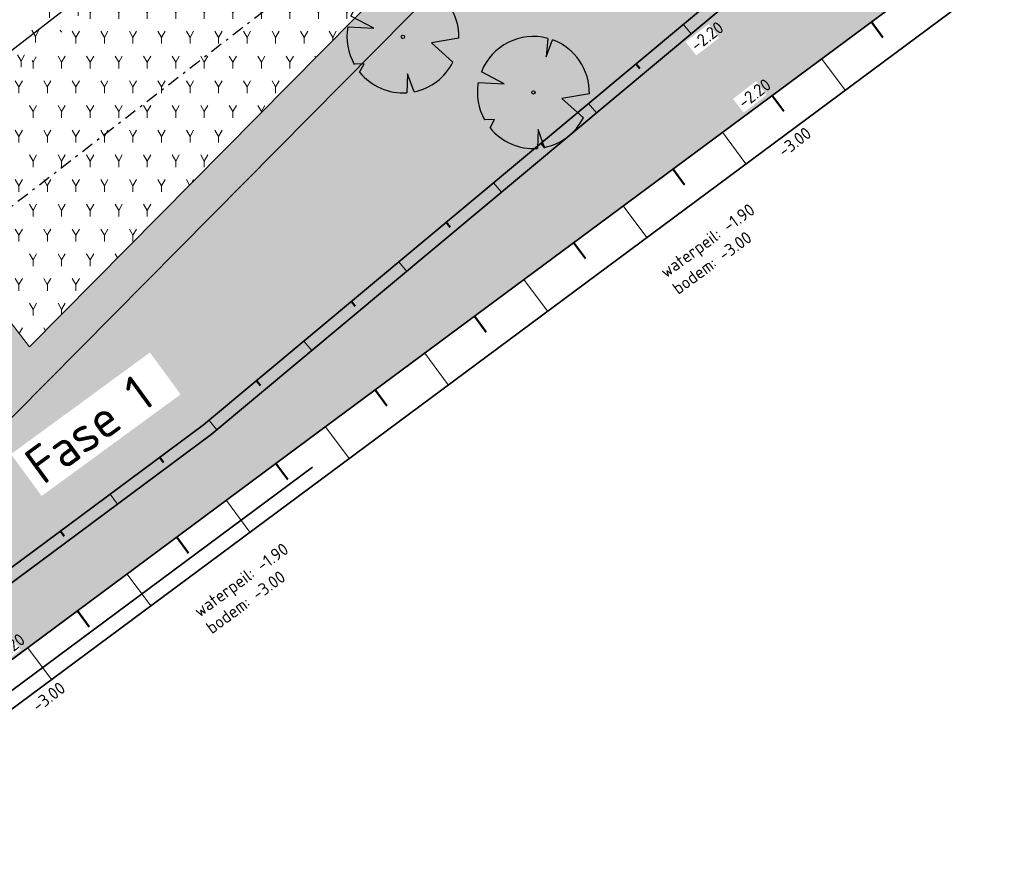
# Model space of a CAD drawing. Header units: metres. Extents: x 103263 to 106611, y 426963 to 428812.
# Tile 40 of 74: x 104422 to 104462, y 427743 to 427777. Entities that reach past the tile are written whole.
import ezdxf

# ---------------------------------------------------------------- set-up
doc = ezdxf.new("R2010")
doc.units = ezdxf.units.M
doc.linetypes.add('DASHDOT', pattern=[1, 0.5, -0.25, 0, -0.25])
doc.layers.add('kc-nieuwe-gasleiding-25-03-2004', color=30, linetype='Continuous')
for name, color, linetype, lineweight in [('N-GV-GW-TALUD_TEEN-G', 3, 'Continuous', 35), ('N-WE-GR-BOOM-S', 7, 'Continuous', 25), ('N-WE-GW-HOOGTE_AFWERKHOOGTE-T25', 7, 'Continuous', 25), ('N-WE-GW-TALUD_KRUIN-G', 3, 'Continuous', 35), ('N-WE-GW-TALUDARCERING-S', 90, 'Continuous', 25), ('N-WE-GW-TALUDARCERING_KORT-G', 90, 'Continuous', 50), ('N-WE-GW-TALUDARCERING_LANG-G', 90, 'Continuous', 18)]:
    doc.layers.add(name, color=color, linetype=linetype, lineweight=lineweight)
doc.layers.add('N-WE-GR-BEPLANTING-A-250', color=7, linetype='Continuous', lineweight=18, true_color=0x00a500)
doc.layers.add('N-WE-GR-BEPLANTING-MAAIENGRAS-A-250', color=7, linetype='Continuous', lineweight=18, true_color=0xe6e6e6)
doc.layers.add('N-WE-VH-VERHARDING-AP_GROEN4', color=7, linetype='Continuous', true_color=0x004700)
doc.styles.add('fase3$0$STANDARD', font='ISO')
doc.styles.add('NLCS-ISO-M200-T25', font='NLCS-ISO.ttf', dxfattribs={"height": 0.5})
doc.linetypes.add('fase3$0$GASLEIDING', pattern='A,5,-1,["X",fase3$0$STANDARD,S=1,R=0,X=-0.2,Y=-0.5],-1', length=7)
pattern_1 = [(60, (104639.9556, 427910.1806), (-0.5773504, 0.9999998), [0.288676, -0.866026]), (120, (104639.9556, 427910.1806), (-1.1547004, -2e-07), [0.288676, -0.866026]), (270, (104639.95565, 427910.18064), (0.57735, -1), [0.25, -1.75])]
pattern_2 = [(60, (104664.6893, 427702.1373), (-0.5773504, 0.9999998), [0.288676, -0.866026]), (120, (104664.6893, 427702.1373), (-1.1547004, -2e-07), [0.288676, -0.866026]), (270, (104664.6893, 427702.1373), (0.57735, -1), [0.25, -1.75])]

# ---------------------------------------------------------------- blocks, each defined once
blk = doc.blocks.new('*U284')
at = {"ltscale": 20, "flags": 128}
for points in [[(0.579, 2.19), (0.513, 1.443), (0.778, 2.128)], [(-2.229, 0.403), (-1.184, 0.353), (-2.105, 0.838)], [(2.265, -0.058), (1.153, -0.248), (2.022, -1.021)], [(-1.754, -1.434), (-1.576, -1.088), (-1.973, -1.113)], [(0.446, -2.221), (0.189, -1.499), (0.162, -2.26)]]:
    blk.add_lwpolyline(points, dxfattribs=at)
blk.add_lwpolyline([(2.265, -0.058, 0.321944), (0.778, 2.128, 0.321944)], format="xyb", dxfattribs=at)
blk.add_circle((0, 0), 0.0675)
at = {"ltscale": 20}
for start, end in [(75.1844, 158.299), (169.749, 209.4302), (281.3601, 333.2046), (219.2667, 274.1068)]:
    blk.add_arc((0, 0), 2.266, start, end, dxfattribs=at)
blk = doc.blocks.new('*U359')
at = {"ltscale": 20, "flags": 128}
for points in [[(0.579, 2.19), (0.513, 1.443), (0.778, 2.128)], [(-2.229, 0.403), (-1.184, 0.353), (-2.105, 0.838)], [(2.265, -0.058), (1.153, -0.248), (2.022, -1.021)], [(-1.754, -1.434), (-1.576, -1.088), (-1.973, -1.113)], [(0.446, -2.221), (0.189, -1.499), (0.162, -2.26)]]:
    blk.add_lwpolyline(points, dxfattribs=at)
blk.add_lwpolyline([(2.265, -0.058, 0.321944), (0.778, 2.128, 0.321944)], format="xyb", dxfattribs=at)
blk.add_circle((0, 0), 0.0675)
at = {"ltscale": 20}
for start, end in [(75.1844, 158.299), (169.749, 209.4302), (281.3601, 333.2046), (219.2667, 274.1068)]:
    blk.add_arc((0, 0), 2.266, start, end, dxfattribs=at)
blk = doc.blocks.new('*U76')
at = {"layer": 'N-WE-GW-TALUDARCERING_KORT-G', "ltscale": 0.1}
for p, q in [((104447.173, 427775.069), (104447.333, 427774.877)), ((104443.335, 427771.864), (104443.495, 427771.672)), ((104439.497, 427768.659), (104439.658, 427768.467)), ((104435.66, 427765.454), (104435.82, 427765.262)), ((104431.822, 427762.249), (104431.982, 427762.058)), ((104427.906, 427759.144), (104428.055, 427758.943)), ((104423.891, 427756.163), (104424.04, 427755.962))]:
    blk.add_line(p, q, dxfattribs=at)
at = {"layer": 'N-WE-GW-TALUDARCERING_LANG-G', "ltscale": 0.1}
for p, q in [((104449.092, 427776.672), (104449.412, 427776.288)), ((104445.254, 427773.467), (104445.574, 427773.083)), ((104441.416, 427770.262), (104441.737, 427769.878)), ((104437.578, 427767.057), (104437.899, 427766.673)), ((104433.741, 427763.852), (104434.061, 427763.468)), ((104429.903, 427760.647), (104430.223, 427760.263)), ((104425.899, 427757.653), (104426.197, 427757.252))]:
    blk.add_line(p, q, dxfattribs=at)

msp = doc.modelspace()

# ---------------------------------------------------------------- hatches: boundary and pattern name
at = {"layer": 'N-WE-GR-BEPLANTING-A-250'}
h = msp.add_hatch(dxfattribs=at)
h.set_pattern_fill('AGR-BEPLANTING_SOORT_01', color=256, scale=0.2, style=0, pattern_type=2)
h.set_pattern_definition(pattern_1)
edge = h.paths.add_edge_path()
edge.add_line((104659.33, 427926.461), (104651.723, 427930.161))
edge.add_line((104651.723, 427930.161), (104630.494, 427940.377))
edge.add_line((104630.494, 427940.377), (104615.821, 427939.216))
edge.add_line((104615.821, 427939.216), (104614.238, 427936.942))
edge.add_line((104614.238, 427936.942), (104618.901, 427931.767))
edge.add_line((104618.901, 427931.767), (104620.001, 427927.102))
edge.add_line((104620.001, 427927.102), (104630.09, 427928.171))
edge.add_line((104630.09, 427928.171), (104636.288, 427922.296))
edge.add_line((104636.288, 427922.296), (104635.626, 427916.445))
edge.add_line((104635.626, 427916.445), (104649.327, 427918.542))
edge.add_line((104649.327, 427918.542), (104660.637, 427913.992))
edge.add_line((104660.637, 427913.992), (104663.613, 427914.901))
edge.add_line((104663.613, 427914.901), (104665.801, 427914.176))
edge.add_line((104665.801, 427914.176), (104667.1, 427911.864))
edge.add_line((104667.1, 427911.864), (104668.62, 427908.935))
edge.add_line((104668.62, 427908.935), (104670.709, 427905.029))
edge.add_line((104670.709, 427905.029), (104666.141, 427898.787))
edge.add_line((104666.141, 427898.787), (104659.394, 427895.168))
edge.add_line((104659.394, 427895.168), (104659.885, 427894.606))
edge.add_arc((2471945.486, 2366238.399), 3059610.724, 219.310766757, 219.311095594)
edge.add_arc((104633.177, 427844.621), 52.499, 34.4665, 43.8921, ccw=False)
edge.add_arc((104561.264, 427811.91), 131.021, 20.52501, 28.45236, ccw=False)
edge.add_arc((104687.252, 427859.058), 3.5, 200.2205, 290.1775)
edge.add_arc((104734.333, 427775.806), 92.191, 116.25825, 119.84127, ccw=False)
edge.add_line((104693.547, 427858.483), (104693.719, 427859.706))
edge.add_line((104693.719, 427859.706), (104675.355, 427897.713))
edge.add_line((104675.355, 427897.713), (104665.269, 427916.348))
edge.add_line((104665.269, 427916.348), (104661.135, 427923.401))
edge.add_line((104661.135, 427923.401), (104659.33, 427926.461))
edge = h.paths.add_edge_path()
edge.add_line((104670.155, 427924.725), (104658.918, 427940.306))
edge.add_line((104658.918, 427940.306), (104653.228, 427936.582))
edge.add_arc((104651.49, 427939.148), 3.1, 210.7823, 304.1096, ccw=False)
edge.add_arc((104006.721, 427555.058), 747.402, 30.782318, 33.226245)
edge.add_line((104631.932, 427964.594), (104627.986, 427961.768))
edge.add_line((104627.986, 427961.768), (104626.318, 427960.551))
edge.add_line((104626.318, 427960.551), (104625.97, 427960.946))
edge.add_line((104625.97, 427960.946), (104624.14, 427949.098))
edge.add_line((104624.14, 427949.098), (104623.843, 427947.174))
edge.add_line((104623.843, 427947.174), (104618.568, 427941.942))
edge.add_line((104618.568, 427941.942), (104631.166, 427942.938))
edge.add_line((104631.166, 427942.938), (104634.784, 427941.178))
edge.add_line((104634.784, 427941.178), (104651.566, 427933.017))
edge.add_line((104651.566, 427933.017), (104660.886, 427928.485))
edge.add_line((104660.886, 427928.485), (104667.484, 427917.521))
edge.add_line((104667.484, 427917.521), (104673.544, 427906.582))
edge.add_line((104673.544, 427906.582), (104680.594, 427892.683))
edge.add_line((104680.594, 427892.683), (104687.997, 427877.313))
edge.add_line((104687.997, 427877.313), (104695.985, 427860.764))
edge.add_line((104695.985, 427860.764), (104701.345, 427863.409))
edge.add_line((104701.345, 427863.409), (104685.833, 427895.579))
edge.add_line((104685.833, 427895.579), (104682.011, 427903.447))
edge.add_line((104682.011, 427903.447), (104677.897, 427911.161))
edge.add_line((104677.897, 427911.161), (104670.155, 427924.725))
h = msp.add_hatch(dxfattribs=at)
h.set_pattern_fill('AGR-BEPLANTING_SOORT_01', color=256, scale=0.2, style=0, pattern_type=2)
h.set_pattern_definition(pattern_1)
h.paths.add_polyline_path([(104363.071, 427723.426), (104361.698, 427728.289), (104365.508, 427731.839), (104365.037, 427732.987), (104364.192, 427734.238), (104362.472, 427735.639), (104359.016, 427735.418), (104356.768, 427733.715), (104350.476, 427735.933), (104349.253, 427734.716), (104355.49, 427732.747), (104355.46, 427730.317), (104356.432, 427729.094), (104358.604, 427727.294), (104360.269, 427727.829), (104361.683, 427722.821), (104363.502, 427719.835), (104346.981, 427710.839), (104336.539, 427709.773), (104335.522, 427708.161), (104347.434, 427709.378), (104370.132, 427721.738), (104391.004, 427740.163), (104404.445, 427748.929), (104420.699, 427759.53), (104445.943, 427785.042), (104466.653, 427797.844), (104480.255, 427810.854), (104480.037, 427812.722), (104465.73, 427799.037), (104460.201, 427795.619), (104459.473, 427799.81), (104460.118, 427801.388), (104459.699, 427802.4), (104458.559, 427803.213), (104457.056, 427804.23), (104455.046, 427804.149), (104452.315, 427803.119), (104449.744, 427805.403), (104448.376, 427808.91), (104447.123, 427807.995), (104448.478, 427804.522), (104451.258, 427802.052), (104450.666, 427800.857), (104451.827, 427796.752), (104455.143, 427795.486), (104458.34, 427797.566), (104458.826, 427794.769), (104445.003, 427786.224), (104422.635, 427763.619), (104417.213, 427770.635), (104409.419, 427779.128), (104408.313, 427778.115), (104416.065, 427769.668), (104421.571, 427762.544), (104419.745, 427760.699), (104399.488, 427747.487), (104395.43, 427748.932), (104392.603, 427748.488), (104390.46, 427745.768), (104390.093, 427741.36), (104369.266, 427722.974), (104364.821, 427720.554)])
h = msp.add_hatch(dxfattribs=at)
h.set_pattern_fill('AGR-BEPLANTING_SOORT_01', color=256, scale=0.2, style=0, pattern_type=2)
h.set_pattern_definition(pattern_2)
edge = h.paths.add_edge_path()
edge.add_line((104373.421, 427724.642), (104370.132, 427721.738))
edge.add_line((104370.132, 427721.738), (104368.673, 427720.936))
edge.add_line((104368.673, 427720.936), (104358.783, 427715.558))
edge.add_line((104358.783, 427715.558), (104347.434, 427709.378))
edge.add_line((104347.434, 427709.378), (104337.53, 427717.091))
edge.add_line((104337.53, 427717.091), (104320.601, 427692.32))
edge.add_line((104320.601, 427692.32), (104315.844, 427682.167))
edge.add_line((104315.844, 427682.167), (104328.56, 427666.473))
edge.add_line((104328.56, 427666.473), (104331.724, 427666.489))
edge.add_line((104331.724, 427666.489), (104334.653, 427669.211))
edge.add_line((104334.653, 427669.211), (104333.629, 427670.508))
edge.add_arc((104330.772, 427672.995), 3.788, 225.0633, 318.9655, ccw=False)
edge.add_line((104328.096, 427670.313), (104326.15, 427672.386))
edge.add_line((104326.15, 427672.386), (104325.833, 427672.783))
edge.add_line((104325.833, 427672.783), (104319.092, 427681.241))
edge.add_arc((104320.265, 427682.176), 1.5, 129.5168, 218.5539, ccw=False)
edge.add_line((104319.31, 427683.333), (104319.424, 427683.427))
edge.add_arc((104320.379, 427682.27), 1.5, 39.5168, 129.5168, ccw=False)
edge.add_line((104321.536, 427683.225), (104327.032, 427676.656))
edge.add_line((104327.032, 427676.656), (104327.728, 427677.296))
edge.add_arc((104319.444, 427686.849), 12.644, 310.9292, 339.425)
edge.add_arc((104360.268, 427671.929), 30.822, 145.2639, 160.1291, ccw=False)
edge.add_line((104334.939, 427689.491), (104372.004, 427717.013))
edge.add_line((104372.004, 427717.013), (104372.004, 427717.013))
edge.add_line((104372.004, 427717.013), (104423.569, 427755.301))
edge.add_line((104423.569, 427755.301), (104429.992, 427760.07))
edge.add_line((104429.992, 427760.07), (104462.601, 427787.301))
edge.add_line((104462.601, 427787.301), (104473.488, 427799.642))
edge.add_line((104473.488, 427799.642), (104480.532, 427807.002))
edge.add_line((104480.532, 427807.002), (104480.283, 427808.655))
edge.add_arc((104482.291, 427798.327), 10.521, 99.6815, 101.0038, ccw=False)
edge.add_arc((104573.81, 427821.343), 94.142, 186.39699, 187.71925, ccw=False)
edge.add_line((104480.255, 427810.854), (104466.653, 427797.844))
edge.add_line((104466.653, 427797.844), (104445.943, 427785.042))
edge.add_line((104445.943, 427785.042), (104422.662, 427761.514))
edge.add_line((104422.662, 427761.514), (104420.699, 427759.53))
edge.add_line((104420.699, 427759.53), (104391.004, 427740.163))
edge.add_line((104391.004, 427740.163), (104373.421, 427724.642))
h = msp.add_hatch(dxfattribs=at)
h.set_pattern_fill('AGR-BEPLANTING_SOORT_01', color=256, scale=0.2, style=0, pattern_type=2)
h.set_pattern_definition(pattern_2)
h.paths.add_polyline_path([(104415.666, 427772.321), (104419.831, 427774.463), (104443.117, 427797.08), (104450.902, 427800.022), (104450.666, 427800.857), (104451.258, 427802.052), (104448.478, 427804.522), (104446.935, 427808.477), (104416.392, 427786.193), (104409.084, 427779.499)])
h = msp.add_hatch(dxfattribs=at)
h.set_pattern_fill('AGR-BEPLANTING_SOORT_01', color=256, scale=0.2, style=0, pattern_type=2)
h.set_pattern_definition(pattern_1)
h.paths.add_polyline_path([(104443.939, 427795.787), (104451.312, 427798.573), (104450.902, 427800.022), (104443.117, 427797.08), (104419.831, 427774.463), (104415.666, 427772.321), (104416.717, 427771.175), (104420.716, 427773.231)])
h = msp.add_hatch(dxfattribs=at)
h.set_pattern_fill('AGR-BEPLANTING_SOORT_01', color=256, scale=0.2, style=0, pattern_type=2)
h.set_pattern_definition(pattern_2)
h.paths.add_polyline_path([(104420.716, 427773.231), (104416.717, 427771.175), (104417.213, 427770.635), (104422.635, 427763.619), (104445.003, 427786.224), (104458.826, 427794.769), (104458.34, 427797.566), (104455.143, 427795.486), (104451.827, 427796.752), (104451.312, 427798.573), (104443.939, 427795.787)])
at = {"layer": 'N-WE-GR-BEPLANTING-MAAIENGRAS-A-250', "transparency": 33554539}
msp.add_hatch(color=256, dxfattribs=at).paths.add_polyline_path([(104369.266, 427722.974), (104346.981, 427710.839), (104335.899, 427709.707), (104334.883, 427708.096), (104347.434, 427709.378), (104370.132, 427721.738), (104391.004, 427740.163), (104404.445, 427748.929), (104420.699, 427759.53), (104445.943, 427785.042), (104466.653, 427797.844), (104480.255, 427810.854), (104480.037, 427812.722), (104465.73, 427799.037), (104460.201, 427795.619), (104459.473, 427799.81), (104460.118, 427801.388), (104459.699, 427802.4), (104458.559, 427803.213), (104457.056, 427804.23), (104455.046, 427804.149), (104452.315, 427803.119), (104449.744, 427805.403), (104448.188, 427809.392), (104446.935, 427808.477), (104448.478, 427804.522), (104451.258, 427802.052), (104450.666, 427800.857), (104451.827, 427796.752), (104455.143, 427795.486), (104458.34, 427797.566), (104458.826, 427794.769), (104445.003, 427786.224), (104422.635, 427763.619), (104417.213, 427770.635), (104409.08, 427779.496), (104407.971, 427778.494), (104416.065, 427769.668), (104421.571, 427762.544), (104419.745, 427760.699), (104399.488, 427747.487), (104395.43, 427748.932), (104392.603, 427748.488), (104390.46, 427745.768), (104390.093, 427741.36)])
at = {"layer": 'N-WE-VH-VERHARDING-AP_GROEN4', "ltscale": 0.1}
h = msp.add_hatch(dxfattribs=at)
h.set_pattern_fill('CROSS', color=256, scale=0.05, style=0)
edge = h.paths.add_edge_path()
edge.add_line((104616.303, 427898.411), (104514.506, 427822.823))
edge.add_line((104514.506, 427822.823), (104506.477, 427816.862))
edge.add_line((104506.477, 427816.862), (104495.436, 427811.135))
edge.add_line((104495.436, 427811.135), (104485.008, 427807.809))
edge.add_line((104485.008, 427807.809), (104485.495, 427805.863))
edge.add_line((104485.495, 427805.863), (104492.893, 427807.092))
edge.add_line((104492.893, 427807.092), (104495.359, 427807.502))
edge.add_line((104495.359, 427807.502), (104478.667, 427790.822))
edge.add_line((104478.667, 427790.822), (104467.495, 427783.521))
edge.add_line((104467.495, 427783.521), (104471.984, 427792.577))
edge.add_line((104471.984, 427792.577), (104477.22, 427800.942))
edge.add_line((104477.22, 427800.942), (104480.935, 427805.041))
edge.add_line((104480.935, 427805.041), (104485.128, 427805.802))
edge.add_line((104485.128, 427805.802), (104485.514, 427804.821))
edge.add_line((104485.514, 427804.821), (104484.481, 427807.714))
edge.add_line((104484.481, 427807.714), (104480.58, 427807.009))
edge.add_line((104480.58, 427807.009), (104473.488, 427799.642))
edge.add_line((104473.488, 427799.642), (104462.601, 427787.301))
edge.add_line((104462.601, 427787.301), (104429.992, 427760.07))
edge.add_line((104429.992, 427760.07), (104423.569, 427755.301))
edge.add_line((104423.569, 427755.301), (104334.939, 427689.491))
edge.add_arc((104360.268, 427671.929), 30.822, 145.2639, 160.1291)
edge.add_arc((104319.444, 427686.849), 12.644, 311.5939, 339.425, ccw=False)
edge.add_line((104327.838, 427677.393), (104328.453, 427676.013))
edge.add_line((104328.453, 427676.013), (104328.897, 427675.013))
edge.add_arc((104319.403, 427686.872), 15.191, 308.6803, 339.4602)
edge.add_arc((104360.268, 427671.929), 28.322, 146.0782, 160.1581, ccw=False)
edge.add_line((104336.767, 427687.734), (104371.488, 427713.515))
edge.add_line((104371.488, 427713.515), (104381.931, 427721.27))
edge.add_line((104381.931, 427721.27), (104433.496, 427759.558))
edge.add_line((104433.496, 427759.558), (104466.748, 427784.212))
edge.add_line((104466.748, 427784.212), (104467.495, 427783.521))
edge.add_line((104467.495, 427783.521), (104478.667, 427790.822))
edge.add_line((104478.667, 427790.822), (104495.359, 427807.502))
edge.add_line((104495.359, 427807.502), (104498.846, 427808.081))
edge.add_line((104498.846, 427808.081), (104506.801, 427813.988))
edge.add_line((104506.801, 427813.988), (104507.567, 427814.557))
edge.add_line((104507.567, 427814.557), (104508.072, 427817.976))
edge.add_line((104508.072, 427817.976), (104506.477, 427816.862))
edge.add_line((104506.477, 427816.862), (104514.506, 427822.823))
edge.add_line((104514.506, 427822.823), (104518.01, 427822.311))
edge.add_line((104518.01, 427822.311), (104547.643, 427844.315))
edge.add_line((104547.643, 427844.315), (104558.086, 427852.07))
edge.add_line((104558.086, 427852.07), (104615.787, 427894.914))
edge.add_line((104615.787, 427894.914), (104616.303, 427898.411))

# ---------------------------------------------------------------- linework, layer by layer
at = {"layer": 'N-GV-GW-TALUD_TEEN-G', "ltscale": 10, "flags": 128}
for points in [[(104329.565, 427673.506, 0.141645), (104335.13, 427680.99, -0.059057), (104337.944, 427686.616), (104372.441, 427712.231), (104382.885, 427719.985), (104434.45, 427758.273), (104487.554, 427797.704), (104507.236, 427812.318)], [(104474.587, 427801.21), (104473.138, 427800.001), (104462.251, 427787.661), (104429.683, 427760.463), (104423.271, 427755.703), (104334.575, 427689.844, 0.065589), (104330.812, 427682.578, -0.124918), (104327.4, 427677.674)]]:
    msp.add_lwpolyline(points, format="xyb", dxfattribs=at)
at = {"layer": 'N-WE-GR-BEPLANTING-MAAIENGRAS-A-250', "transparency": 33554539}
for points in [[(104465.73, 427799.037), (104460.201, 427795.619), (104459.473, 427799.81), (104460.118, 427801.388), (104459.699, 427802.4), (104458.559, 427803.213), (104457.056, 427804.23), (104455.046, 427804.149), (104452.315, 427803.119), (104449.744, 427805.403), (104448.188, 427809.392), (104446.935, 427808.477), (104448.478, 427804.522), (104451.258, 427802.052), (104450.666, 427800.857), (104451.827, 427796.752), (104455.143, 427795.486), (104458.34, 427797.566), (104458.826, 427794.769), (104445.003, 427786.224), (104422.635, 427763.619), (104417.213, 427770.635)], [(104391.004, 427740.163), (104404.445, 427748.929), (104420.699, 427759.53), (104445.943, 427785.042), (104466.653, 427797.844)]]:
    msp.add_lwpolyline(points, dxfattribs=at)
at = {"layer": 'N-WE-GW-TALUD_KRUIN-G', "ltscale": 0.1}
for points in [[(104328.897, 427675.013, 0.135116), (104333.628, 427681.542, -0.061512), (104336.767, 427687.734), (104371.488, 427713.515), (104381.931, 427721.27), (104433.496, 427759.558), (104466.748, 427784.212), (104477.22, 427800.942), (104480.935, 427805.041), (104483.149, 427805.441), (104485.363, 427805.841), (104498.846, 427808.081), (104507.567, 427814.557)], [(104474.48, 427800.47), (104473.488, 427799.642), (104462.601, 427787.301), (104429.992, 427760.07), (104423.569, 427755.301), (104334.939, 427689.491, 0.064952), (104331.282, 427682.405, -0.122037), (104327.838, 427677.393), (104327.838, 427677.393)], [(104329.521, 427674.233, 0.135214), (104334.566, 427681.197, -0.060004), (104337.502, 427687.035), (104372.084, 427712.712), (104382.527, 427720.467), (104434.092, 427758.755)]]:
    msp.add_lwpolyline(points, format="xyb", dxfattribs=at)
at = {"layer": 'N-WE-GW-TALUDARCERING_KORT-G', "ltscale": 0.1}
for p, q in [((104456.695, 427776.783), (104457.172, 427776.141)), ((104452.68, 427773.803), (104453.157, 427773.16)), ((104448.666, 427770.822), (104449.143, 427770.18)), ((104444.652, 427767.841), (104445.129, 427767.199)), ((104440.637, 427764.86), (104441.114, 427764.218)), ((104436.623, 427761.88), (104437.1, 427761.237)), ((104432.609, 427758.899), (104433.085, 427758.257)), ((104428.594, 427755.918), (104429.071, 427755.276)), ((104424.58, 427752.937), (104425.057, 427752.295))]:
    msp.add_line(p, q, dxfattribs=at)
at = {"layer": 'N-WE-GW-TALUDARCERING_LANG-G', "ltscale": 0.1}
for p, q in [((104454.688, 427775.293), (104455.641, 427774.008)), ((104450.673, 427772.312), (104451.627, 427771.028)), ((104446.659, 427769.332), (104447.613, 427768.047)), ((104442.645, 427766.351), (104443.598, 427765.066)), ((104438.63, 427763.37), (104439.584, 427762.085)), ((104434.616, 427760.389), (104435.57, 427759.105)), ((104430.601, 427757.409), (104431.555, 427756.124)), ((104426.587, 427754.428), (104427.541, 427753.143)), ((104422.573, 427751.447), (104423.526, 427750.162))]:
    msp.add_line(p, q, dxfattribs=at)

# ---------------------------------------------------------------- block references
at = {"layer": 'N-WE-GR-BOOM-S'}
for name, p in [('*U284', (104437.749, 427776.165)), ('*U359', (104443.025, 427773.913))]:
    msp.add_blockref(name, p, dxfattribs=at)

# ---------------------------------------------------------------- next in the draw order: texts
at = {"layer": 'N-WE-GW-HOOGTE_AFWERKHOOGTE-T25', "char_height": 0.5, "attachment_point": 1, "style": 'NLCS-ISO-M200-T25', "bg_fill": 3, "box_fill_scale": 1.2, "bg_fill_color": 256, "bg_fill_transparency": 0}
for s, insert, width, rotation in [('-2.20', (104449.327, 427775.944), 0.97783, 37.6975), ('-2.20', (104451.244, 427773.632), 0.97783, 37.6975), ('-3.00', (104452.866, 427771.663), 0.97783, 37.6975), ('waterpeil: -1.90\\Pbodem: -3.00', (104448.098, 427766.789), 5.05185, 36.17), ('waterpeil: -1.90\\Pbodem: -3.00', (104429.227, 427753.058), 5.05185, 36.17), ('-2.20', (104421.06, 427751.184), 0.97783, 37.6975), ('-3.00', (104422.683, 427749.215), 0.97783, 37.6975)]:
    msp.add_mtext(s, dxfattribs=dict(at, insert=insert, width=width, rotation=rotation))

# ---------------------------------------------------------------- next in the draw order: linework, layer by layer
at = {"layer": 'kc-nieuwe-gasleiding-25-03-2004', "linetype": 'fase3$0$GASLEIDING', "ltscale": 0.4}
msp.add_lwpolyline([(104095.05, 427533.12), (104125.13, 427554.33), (104127.5, 427556), (104131.34, 427558.71), (104193.25, 427603.79), (104196.64, 427606.26), (104215.48, 427619.97), (104218.95, 427622.51), (104241.26, 427638.75), (104262.09, 427654.18), (104287.57, 427661.86), (104303.41, 427673.71), (104306.86, 427676.29), (104326.32, 427690.84), (104328.67, 427694.44), (104341.24, 427713.63), (104372.16, 427737.11), (104472.21, 427814.58), (104550.61, 427876.72), (104612.55, 427926.71), (104643.77, 427923.51)], dxfattribs=at)
at = {"layer": 'kc-nieuwe-gasleiding-25-03-2004', "linetype": 'DASHDOT'}
msp.add_lwpolyline([(104097.93, 427529.033), (104128.011, 427550.244), (104130.38, 427551.913), (104134.253, 427554.646), (104196.193, 427599.748), (104199.584, 427602.219), (104218.428, 427615.931), (104221.898, 427618.471), (104244.219, 427634.72), (104264.367, 427649.644), (104289.858, 427657.328), (104306.405, 427669.706), (104309.854, 427672.286), (104330.023, 427687.366), (104332.855, 427691.704), (104344.95, 427710.169), (104375.203, 427733.142), (104475.294, 427810.644), (104553.733, 427872.815), (104614.088, 427921.526), (104641.201, 427918.747)], dxfattribs=at)

# ---------------------------------------------------------------- next in the draw order: texts
at = {"layer": 'N-WE-GW-HOOGTE_AFWERKHOOGTE-T25', "insert": (104422.307, 427759.215), "char_height": 1.5, "width": 6.36574, "attachment_point": 1, "rotation": 36.17, "style": 'NLCS-ISO-M200-T25', "bg_fill": 3, "box_fill_scale": 1.2, "bg_fill_color": 256, "bg_fill_transparency": 0}
msp.add_mtext('Fase 1', dxfattribs=at)

# ---------------------------------------------------------------- next in the draw order: block references
at = {"layer": 'N-WE-GW-TALUDARCERING-S', "ltscale": 0.1}
msp.add_blockref('*U76', (0, 0), dxfattribs=at)

doc.saveas('drawing.dxf')
